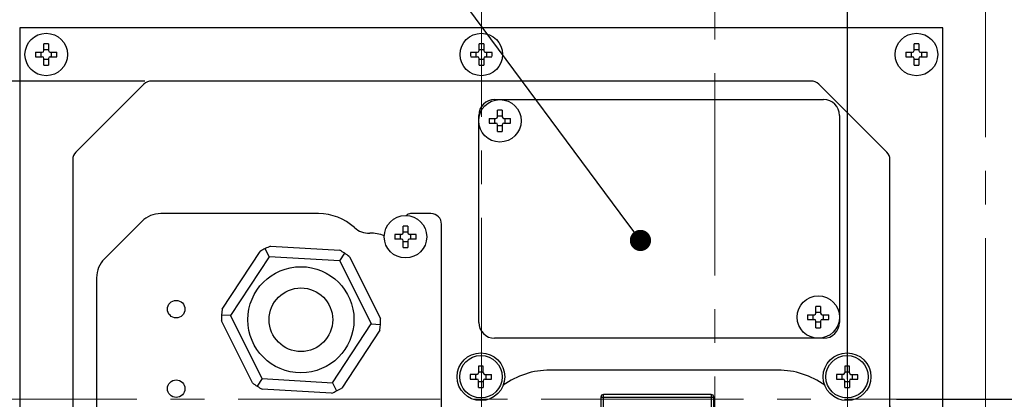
# Model space of a CAD drawing. Header units: millimetres. Extents: x 4086 to 8318, y 123 to 1549.
# Tile 8 of 54: x 6729 to 6822, y 594 to 630. Entities that reach past the tile are written whole.
import ezdxf
from ezdxf import colors
from ezdxf.entities.mleader import LeaderData, LeaderLine
from ezdxf.math import Vec2, Vec3

# ---------------------------------------------------------------- set-up
doc = ezdxf.new("R2010")
doc.units = ezdxf.units.MM
doc.linetypes.add('CENTER2', pattern=[28.575, 19.05, -3.175, 3.175, -3.175])
doc.layers.add('00_COMPONENTS', color=7, linetype='Continuous')
doc.layers.add('中心线层', color=7, linetype='CENTER2', lineweight=0)
doc.layers.add('细线层', color=7, linetype='Continuous', lineweight=0)
doc.styles.get("Standard").update_dxf_attribs({"font": 'SourceHanSansCN-Normal.ttf'})
doc.dimstyles.new('半径标注', dxfattribs={"dimtxt": 7, "dimasz": 3, "dimexe": 1.25, "dimexo": 0.625, "dimtad": 1, "dimtih": 1, "dimtoh": 1, "dimlfac": 2, "dimdsep": 46, "dimtxsty": 'Standard', "dimcen": 2.5, "dimadec": 0, "dimazin": 0, "dimtfac": 1, "dimtmove": 0, "dimatfit": 3, "dimfxl": 0, "dimarcsym": 0})
doc.dimstyles.new('直线标注', dxfattribs={"dimtxt": 7, "dimasz": 3, "dimexe": 1.25, "dimexo": 0.625, "dimtad": 1, "dimdec": 1, "dimlfac": 2, "dimdsep": 46, "dimtxsty": 'Standard', "dimcen": 2.5, "dimadec": 0, "dimazin": 0, "dimtm": 1e-09, "dimtfac": 1, "dimtdec": 1, "dimtmove": 0, "dimatfit": 3, "dimfxl": 0, "dimarcsym": 0})

# ---------------------------------------------------------------- blocks, each defined once
blk = doc.blocks.new('*D946')
at = {"color": 0, "lineweight": -2}
for p, q in [((6740.9, 624.461), (6707.119, 624.461)), ((6708.369, 621.461), (6708.369, 567.461)), ((6740.9, 564.461), (6707.119, 564.461))]:
    blk.add_line(p, q, dxfattribs=at)
at = {"color": 0}
for points in [[(6708.869, 621.461), (6707.869, 621.461), (6708.369, 624.461)], [(6707.869, 567.461), (6708.869, 567.461), (6708.369, 564.461)]]:
    blk.add_solid(points, dxfattribs=at)
at = {"layer": 'Defpoints', "color": 0}
for p in [(6741.525, 624.461), (6708.369, 564.461), (6741.525, 564.461)]:
    blk.add_point(p, dxfattribs=at)
at = {"color": 0, "insert": (6704.118, 594.461), "char_height": 7, "attachment_point": 5, "rotation": 90}
blk.add_mtext('120', dxfattribs=at)
blk = doc.blocks.new('*D949')
at = {"color": 0, "lineweight": -2}
for p, q in [((6734.11, 593.836), (6734.11, 518.296)), ((6811.11, 593.836), (6811.11, 518.296)), ((6737.11, 519.546), (6808.11, 519.546))]:
    blk.add_line(p, q, dxfattribs=at)
at = {"color": 0}
for points in [[(6737.11, 520.046), (6737.11, 519.046), (6734.11, 519.546)], [(6808.11, 519.046), (6808.11, 520.046), (6811.11, 519.546)]]:
    blk.add_solid(points, dxfattribs=at)
at = {"layer": 'Defpoints', "color": 0}
for p in [(6734.11, 594.461), (6811.11, 594.461), (6811.11, 519.546)]:
    blk.add_point(p, dxfattribs=at)
at = {"color": 0, "insert": (6769.167, 523.734), "char_height": 7, "attachment_point": 5}
blk.add_mtext('154', dxfattribs=at)
blk = doc.blocks.new('*D952')
at = {"color": 0, "lineweight": -2}
for p, q in [((6725.11, 595.086), (6725.11, 679.059)), ((6807.11, 596.371), (6807.11, 679.059)), ((6804.11, 677.809), (6728.11, 677.809))]:
    blk.add_line(p, q, dxfattribs=at)
at = {"color": 0}
for points in [[(6728.11, 678.309), (6728.11, 677.309), (6725.11, 677.809)], [(6804.11, 677.309), (6804.11, 678.309), (6807.11, 677.809)]]:
    blk.add_solid(points, dxfattribs=at)
at = {"layer": 'Defpoints', "color": 0}
for p in [(6725.11, 677.809), (6807.11, 595.746), (6725.11, 594.461)]:
    blk.add_point(p, dxfattribs=at)
at = {"color": 0, "insert": (6766.11, 682.06), "char_height": 7, "attachment_point": 5}
blk.add_mtext('164', dxfattribs=at)
blk = doc.blocks.new('*D953')
at = {"color": 0, "lineweight": -2}
for p, q in [((6795.235, 634.461), (6840.258, 634.461)), ((6839.008, 631.461), (6839.008, 597.461)), ((6811.735, 594.461), (6840.258, 594.461))]:
    blk.add_line(p, q, dxfattribs=at)
at = {"color": 0}
for points in [[(6839.508, 631.461), (6838.508, 631.461), (6839.008, 634.461)], [(6838.508, 597.461), (6839.508, 597.461), (6839.008, 594.461)]]:
    blk.add_solid(points, dxfattribs=at)
at = {"layer": 'Defpoints', "color": 0}
for p in [(6794.61, 634.461), (6811.11, 594.461), (6839.008, 594.461)]:
    blk.add_point(p, dxfattribs=at)
at = {"color": 0, "insert": (6834.757, 614.461), "char_height": 7, "attachment_point": 5, "rotation": 90}
blk.add_mtext('80', dxfattribs=at)
blk = doc.blocks.new('_Dot')
at = {"color": 0, "linetype": 'ByBlock', "lineweight": -2}
blk.add_line((-0.5, 0), (-1, 0), dxfattribs=at)
at = {"color": 0, "linetype": 'ByBlock', "const_width": 0.5}
blk.add_lwpolyline([(-0.25, 0, 1), (0.25, 0, 1)], format="xyb", close=True, dxfattribs=at)

msp = doc.modelspace()

# ---------------------------------------------------------------- linework, layer by layer
at = {"layer": '00_COMPONENTS', "color": 7, "linetype": 'Continuous'}
for p, q in [((6729.1104, 629.4613), (6729.1104, 559.4613)), ((6816.1104, 629.4613), (6729.1104, 629.4613)), ((6816.1104, 559.4613), (6816.1104, 629.4613)), ((6730.6066, 627.1813), (6731.2404, 627.1813)), ((6731.1368, 626.7413), (6731.1368, 627.1813)), ((6731.3904, 627.3313), (6731.3904, 627.965)), ((6731.3904, 627.4349), (6731.8304, 627.4349)), ((6731.8304, 627.965), (6731.8304, 627.3313)), ((6731.9804, 627.1813), (6732.6141, 627.1813)), ((6732.084, 627.1813), (6732.084, 626.7413)), ((6771.6066, 627.1813), (6772.2404, 627.1813)), ((6772.1368, 626.7413), (6772.1368, 627.1813)), ((6772.3904, 627.3313), (6772.3904, 627.965)), ((6772.3904, 627.4349), (6772.8304, 627.4349)), ((6772.8304, 627.965), (6772.8304, 627.3313)), ((6772.9804, 627.1813), (6773.6141, 627.1813)), ((6773.084, 627.1813), (6773.084, 626.7413)), ((6812.6066, 627.1813), (6813.2404, 627.1813)), ((6813.1368, 626.7413), (6813.1368, 627.1813)), ((6813.3904, 627.3313), (6813.3904, 627.965)), ((6813.3904, 627.4349), (6813.8304, 627.4349)), ((6813.8304, 627.965), (6813.8304, 627.3313)), ((6813.9804, 627.1813), (6814.6141, 627.1813)), ((6814.084, 627.1813), (6814.084, 626.7413)), ((6730.6066, 626.7413), (6731.2404, 626.7413)), ((6731.3904, 625.9575), (6731.3904, 626.5913)), ((6731.8304, 626.4877), (6731.3904, 626.4877)), ((6731.8304, 626.5913), (6731.8304, 625.9575)), ((6731.9804, 626.7413), (6732.6141, 626.7413)), ((6771.6066, 626.7413), (6772.2404, 626.7413)), ((6772.3904, 625.9575), (6772.3904, 626.5913)), ((6772.8304, 626.4877), (6772.3904, 626.4877)), ((6772.8304, 626.5913), (6772.8304, 625.9575)), ((6772.9804, 626.7413), (6773.6141, 626.7413)), ((6812.6066, 626.7413), (6813.2404, 626.7413)), ((6813.3904, 625.9575), (6813.3904, 626.5913)), ((6813.8304, 626.4877), (6813.3904, 626.4877)), ((6813.8304, 626.5913), (6813.8304, 625.9575)), ((6813.9804, 626.7413), (6814.6141, 626.7413)), ((6803.6962, 624.4613), (6741.5246, 624.4613)), ((6740.8175, 624.1684), (6734.4033, 617.7542)), ((6810.8175, 617.7542), (6804.4033, 624.1684)), ((6773.8604, 622.7113), (6804.8604, 622.7113)), ((6774.1404, 621.0813), (6774.1404, 621.715)), ((6774.5804, 621.715), (6774.5804, 621.0813)), ((6772.3604, 601.7113), (6772.3604, 621.2113)), ((6773.3566, 620.9313), (6773.9904, 620.9313)), ((6773.8868, 620.4913), (6773.8868, 620.9313)), ((6774.1404, 621.1849), (6774.5804, 621.1849)), ((6774.7304, 620.9313), (6775.3641, 620.9313)), ((6774.834, 620.9313), (6774.834, 620.4913)), ((6806.3604, 621.2113), (6806.3604, 601.7113)), ((6773.3566, 620.4913), (6773.9904, 620.4913)), ((6774.1404, 619.7075), (6774.1404, 620.3413)), ((6774.5804, 620.2377), (6774.1404, 620.2377)), ((6774.5804, 620.3413), (6774.5804, 619.7075)), ((6774.7304, 620.4913), (6775.3641, 620.4913)), ((6734.1104, 617.0471), (6734.1104, 571.8755)), ((6811.1104, 571.8755), (6811.1104, 617.0471)), ((6757.2685, 611.9613), (6742.3959, 611.9613)), ((6767.8604, 611.9613), (6765.9356, 611.9613)), ((6740.6282, 611.229), (6737.0926, 607.6935)), ((6765.2461, 610.1522), (6765.2461, 610.7859)), ((6765.6861, 610.7859), (6765.6861, 610.1522)), ((6768.8604, 582.9968), (6768.8604, 610.9613)), ((6765.0961, 610.0022), (6764.4624, 610.0022)), ((6765.0961, 609.5622), (6764.4624, 609.5622)), ((6764.9926, 609.5622), (6764.9926, 610.0022)), ((6765.2461, 610.2557), (6765.6861, 610.2557)), ((6766.4699, 610.0022), (6765.8361, 610.0022)), ((6766.4699, 609.5622), (6765.8361, 609.5622)), ((6765.9397, 610.0022), (6765.9397, 609.5622)), ((6752.6331, 607.8959), (6752.2474, 608.665)), ((6752.7427, 608.8914), (6759.2698, 608.5079)), ((6765.2461, 608.7784), (6765.2461, 609.4122)), ((6765.6861, 609.3086), (6765.2461, 609.3086)), ((6765.6861, 609.4122), (6765.6861, 608.7784)), ((6748.1749, 602.9427), (6751.7705, 608.4038)), ((6752.633, 607.8961), (6748.9836, 602.3525)), ((6759.2619, 607.5069), (6752.633, 607.8961)), ((6759.2618, 607.5068), (6759.7346, 608.2255)), ((6760.1842, 607.9052), (6763.1096, 602.0686)), ((6759.2619, 607.5069), (6762.2388, 601.5719)), ((6736.3604, 605.9257), (6736.3604, 577.9613)), ((6804.1404, 602.5813), (6804.1404, 603.215)), ((6804.5804, 603.215), (6804.5804, 602.5813)), ((6748.9836, 602.3525), (6748.1234, 602.403)), ((6751.9568, 596.416), (6748.9836, 602.3525)), ((6803.3566, 602.4313), (6803.9904, 602.4313)), ((6803.8868, 601.9913), (6803.8868, 602.4313)), ((6804.1404, 602.6849), (6804.5804, 602.6849)), ((6804.7304, 602.4313), (6805.3641, 602.4313)), ((6804.834, 602.4313), (6804.834, 601.9913)), ((6751.0408, 596.0141), (6748.1111, 601.8594)), ((6758.5876, 596.0265), (6762.2388, 601.5719)), ((6762.2388, 601.5719), (6763.0975, 601.5215)), ((6803.3566, 601.9913), (6803.9904, 601.9913)), ((6804.1404, 601.2075), (6804.1404, 601.8413)), ((6804.5804, 601.7377), (6804.1404, 601.7377)), ((6804.5804, 601.8413), (6804.5804, 601.2075)), ((6804.7304, 601.9913), (6805.3641, 601.9913)), ((6763.0459, 600.9799), (6759.4502, 595.5188)), ((6804.8604, 600.2113), (6773.8604, 600.2113)), ((6772.3486, 597.59), (6772.3486, 596.9563)), ((6772.7886, 596.9563), (6772.7886, 597.59)), ((6806.8486, 597.59), (6806.8486, 596.9563)), ((6807.2886, 596.9563), (6807.2886, 597.59)), ((6772.1986, 596.8063), (6771.5648, 596.8063)), ((6772.095, 596.3663), (6772.095, 596.8063)), ((6772.3486, 597.0599), (6772.7886, 597.0599)), ((6772.9386, 596.8063), (6773.5723, 596.8063)), ((6773.0422, 596.8063), (6773.0422, 596.3663)), ((6800.5686, 597.2113), (6779.0686, 597.2113)), ((6806.6986, 596.8063), (6806.0648, 596.8063)), ((6806.595, 596.3663), (6806.595, 596.8063)), ((6806.8486, 597.0599), (6807.2886, 597.0599)), ((6807.4386, 596.8063), (6808.0723, 596.8063)), ((6807.5422, 596.8063), (6807.5422, 596.3663)), ((6751.9568, 596.416), (6751.484, 595.6984)), ((6751.9568, 596.416), (6758.5876, 596.0265)), ((6758.5876, 596.0265), (6758.9729, 595.2573)), ((6771.5648, 596.3663), (6772.1986, 596.3663)), ((6772.3486, 595.5825), (6772.3486, 596.2163)), ((6772.7886, 596.1127), (6772.3486, 596.1127)), ((6772.7886, 596.2163), (6772.7886, 595.5825)), ((6772.9386, 596.3663), (6773.5723, 596.3663)), ((6806.0648, 596.3663), (6806.6986, 596.3663)), ((6806.8486, 595.5825), (6806.8486, 596.2163)), ((6807.2886, 596.1127), (6806.8486, 596.1127)), ((6807.2886, 596.2163), (6807.2886, 595.5825)), ((6807.4386, 596.3663), (6808.0723, 596.3663)), ((6758.4781, 595.0312), (6751.951, 595.4146)), ((6784.1186, 591.7821), (6784.1186, 594.9113)), ((6794.2686, 594.9113), (6784.1186, 594.9113)), ((6794.2686, 594.9113), (6794.2686, 591.7821)), ((6783.8686, 594.6613), (6783.8686, 591.7821)), ((6783.8686, 594.6613), (6794.5186, 594.6613)), ((6794.5186, 591.7821), (6794.5186, 594.6613))]:
    msp.add_line(p, q, dxfattribs=at)
for centre, radius in [((6731.6104, 626.9613), 2), ((6772.6104, 626.9613), 2), ((6813.6104, 626.9613), 2), ((6774.3604, 620.7113), 2), ((6765.4661, 609.7822), 2), ((6755.6104, 601.9613), 5), ((6755.6104, 601.9613), 3), ((6804.3604, 602.2113), 2), ((6743.8604, 602.9613), 0.825), ((6772.5686, 596.5863), 2.25), ((6772.5686, 596.5863), 2), ((6807.0686, 596.5863), 2.25), ((6807.0686, 596.5863), 2), ((6743.8604, 595.4613), 0.825)]:
    msp.add_circle(centre, radius, dxfattribs=at)
for centre, radius, start, end in [((6736.9513, 626.9614), 6.3484, 178.014878, 181.985122), ((6731.2404, 627.3313), 0.15, 270, 0), ((6731.6104, 621.619), 6.3499, 88.014507, 91.985493), ((6731.9804, 627.3313), 0.15, 180, 270), ((6726.2695, 626.9612), 6.3484, 358.014878, 1.985122), ((6777.9513, 626.9614), 6.3484, 178.014878, 181.985122), ((6772.2404, 627.3313), 0.15, 270, 0), ((6772.6104, 621.619), 6.3499, 88.014507, 91.985493), ((6772.9804, 627.3313), 0.15, 180, 270), ((6767.2695, 626.9612), 6.3484, 358.014878, 1.985122), ((6818.9513, 626.9614), 6.3484, 178.014878, 181.985122), ((6813.2404, 627.3313), 0.15, 270, 0), ((6813.6104, 621.619), 6.3499, 88.014507, 91.985493), ((6813.9804, 627.3313), 0.15, 180, 270), ((6808.2695, 626.9612), 6.3484, 358.014878, 1.985122), ((6731.2404, 626.5913), 0.15, 0, 90), ((6731.9804, 626.5913), 0.15, 90, 180), ((6772.2404, 626.5913), 0.15, 0, 90), ((6772.9804, 626.5913), 0.15, 90, 180), ((6813.2404, 626.5913), 0.15, 0, 90), ((6813.9804, 626.5913), 0.15, 90, 180), ((6731.6104, 632.3036), 6.3499, 268.014507, 271.985493), ((6772.6104, 632.3036), 6.3499, 268.014507, 271.985493), ((6813.6104, 632.3036), 6.3499, 268.014507, 271.985493), ((6741.5246, 623.4613), 1, 90, 135), ((6803.6962, 623.4613), 1, 45, 90), ((6773.8604, 621.2113), 1.5, 90, 180), ((6804.8604, 621.2113), 1.5, 0, 90), ((6774.3604, 615.369), 6.3499, 88.014507, 91.985493), ((6779.7013, 620.7114), 6.3484, 178.014878, 181.985122), ((6773.9904, 621.0813), 0.15, 270, 0), ((6774.7304, 621.0813), 0.15, 180, 270), ((6769.0195, 620.7114), 6.3484, 358.014878, 1.985122), ((6773.9904, 620.3413), 0.15, 0, 90), ((6774.7304, 620.3413), 0.15, 90, 180), ((6774.3604, 626.0536), 6.3499, 268.014507, 271.985493), ((6735.1104, 617.0471), 1, 135, 180), ((6810.1104, 617.0471), 1, 0, 45), ((6742.3959, 609.4613), 2.5, 90, 135), ((6757.2685, 606.9613), 5, 47.475902, 90), ((6765.9356, 611.4613), 0.5, 90, 140.341698), ((6767.8604, 610.9613), 1, 0, 90), ((6761.9998, 612.1202), 2, 227.475902, 272.576583), ((6765.4661, 604.4399), 6.3499, 88.014507, 91.985493), ((6762.2246, 607.1253), 3, 65.524761, 92.576583), ((6770.807, 609.7823), 6.3484, 178.014878, 181.985122), ((6765.0961, 610.1522), 0.15, 270, 0), ((6765.0961, 609.4122), 0.15, 0, 90), ((6765.8361, 610.1522), 0.15, 180, 270), ((6765.8361, 609.4122), 0.15, 90, 180), ((6760.1253, 609.7821), 6.3484, 358.014878, 1.985122), ((6755.6104, 601.9613), 7.5, 112.47971, 120.795727), ((6765.4661, 615.1245), 6.3499, 268.014507, 271.985493), ((6755.6104, 601.9613), 7.5, 52.421735, 60.795844), ((6738.8604, 605.9257), 2.5, 135, 180), ((6804.3604, 596.869), 6.3499, 88.014507, 91.985493), ((6755.6104, 601.9613), 7.5, 172.481049, 180.77871), ((6809.7013, 602.2112), 6.3484, 178.014878, 181.985122), ((6803.9904, 602.5813), 0.15, 270, 0), ((6804.7304, 602.5813), 0.15, 180, 270), ((6799.0195, 602.2114), 6.3484, 358.014878, 1.985122), ((6755.6104, 601.9613), 7.5, 352.481049, 0.819574), ((6773.8604, 601.7113), 1.5, 180, 270), ((6803.9904, 601.8413), 0.15, 0, 90), ((6804.3604, 607.5536), 6.3499, 268.014507, 271.985493), ((6804.7304, 601.8413), 0.15, 90, 180), ((6804.8604, 601.7113), 1.5, 270, 0), ((6772.5686, 591.244), 6.3499, 88.014507, 91.985493), ((6807.0686, 591.244), 6.3499, 88.014507, 91.985493), ((6772.1986, 596.9563), 0.15, 270, 0), ((6772.9386, 596.9563), 0.15, 180, 270), ((6779.0686, 589.7113), 7.5, 90, 125.888481), ((6800.5686, 589.7113), 7.5, 54.111519, 90), ((6806.6986, 596.9563), 0.15, 270, 0), ((6807.4386, 596.9563), 0.15, 180, 270), ((6755.6104, 601.9613), 7.5, 232.462599, 240.795844), ((6772.1986, 596.2163), 0.15, 0, 90), ((6772.9386, 596.2163), 0.15, 90, 180), ((6806.6986, 596.2163), 0.15, 0, 90), ((6807.4386, 596.2163), 0.15, 90, 180), ((6755.6104, 601.9613), 7.5, 292.47971, 300.795727), ((6772.5686, 601.9286), 6.3499, 268.014507, 271.985493), ((6784.1186, 594.6613), 0.25, 90, 180), ((6794.2686, 594.6613), 0.25, 0, 90), ((6807.0686, 601.9286), 6.3499, 268.014507, 271.985493)]:
    msp.add_arc(centre, radius, start, end, dxfattribs=at)
for points in [[(6771.5648, 596.8063), (6771.5623, 596.7331), (6771.5598, 596.6598), (6771.5629, 596.5866)], [(6771.561, 596.5863), (6771.561, 596.5131), (6771.561, 596.4398), (6771.5667, 596.3669)], [(6773.5761, 596.5863), (6773.5761, 596.6594), (6773.5762, 596.7328), (6773.5705, 596.8057)], [(6773.5723, 596.3663), (6773.5749, 596.4395), (6773.5774, 596.5128), (6773.5742, 596.586)], [(6806.0648, 596.8063), (6806.0623, 596.7331), (6806.0598, 596.6598), (6806.0629, 596.5866)], [(6806.061, 596.5863), (6806.061, 596.5131), (6806.061, 596.4398), (6806.0667, 596.3669)], [(6808.0761, 596.5863), (6808.0761, 596.6594), (6808.0762, 596.7328), (6808.0705, 596.8057)], [(6808.0723, 596.3663), (6808.0749, 596.4395), (6808.0774, 596.5128), (6808.0742, 596.586)]]:
    msp.add_open_spline(points, degree=3, dxfattribs=at)
at = {"layer": '中心线层'}
for p, q in [((6794.6104, 653.7679), (6794.6104, 539.5914)), ((6772.6104, 640.1273), (6772.6104, 548.8964)), ((6820.1104, 638.2113), (6820.1104, 547.8658)), ((6807.1104, 634.4613), (6807.1104, 547.8738)), ((6721.1104, 594.4613), (7106.0455, 594.4613))]:
    msp.add_line(p, q, dxfattribs=at)

# ---------------------------------------------------------------- dimensions: what is measured, and where the dimension line sits
for base, p1, p2, dimstyle, picture, middle in [((6725.1104, 677.8089), (6807.1104, 595.7455), (6725.1104, 594.4613), '直线标注', '*D952', (6766.1104, 677.8089)), ((6811.1104, 519.5457), (6734.1104, 594.4613), (6811.1104, 594.4613), '半径标注', '*D949', (6769.1666, 519.5457))]:
    dim = msp.add_linear_dim(base=base, p1=p1, p2=p2, dimstyle=dimstyle)
    dim.commit()
    dim.dimension.update_dxf_attribs({"geometry": picture, "text_midpoint": middle, "dimtype": 160})
for base, p1, p2, picture, middle in [((6839.0078, 594.4613), (6794.6104, 634.4613), (6811.1104, 594.4613), '*D953', (6839.0078, 614.4613)), ((6708.3694, 564.4613), (6741.5246, 624.4613), (6741.5246, 564.4613), '*D946', (6708.3694, 594.4613))]:
    dim = msp.add_linear_dim(base=base, p1=p1, p2=p2, angle=90, dimstyle='直线标注')
    dim.commit()
    dim.dimension.update_dxf_attribs({"geometry": picture, "text_midpoint": middle, "dimtype": 160})

# ---------------------------------------------------------------- leaders
at = {"layer": '细线层'}
ml = msp.add_multileader_mtext('Standard', dxfattribs=at)
ml.set_content('电池盒')
ml.set_leader_properties()
ml.set_arrow_properties(name='DOT')
ml.build(insert=Vec2(0, 0))
ml.multileader.update_dxf_attribs({"text_left_attachment_type": 6, "text_right_attachment_type": 5, "dogleg_length": 0.36, "arrow_head_size": 2})
ctx = ml.context
ctx.base_point, ctx.char_height, ctx.arrow_head_size, ctx.plane_origin = Vec3(6691.9443, 695.9316), 7, 2, Vec3(6787.6032, 609.4352)
ctx.left_attachment, ctx.right_attachment, ctx.text_align_type = 6, 5, 2
notes = []
notes.append((ctx, [(0, (1, 1, 0), (6723.4357, 695.9316), (-1, 0), 0.36, [(0, [(6787.6032, 609.4352)], 0, [])])]))
ctx.mtext.insert, ctx.mtext.alignment, ctx.mtext.flow_direction = Vec3(6721.0757, 704.5847), 3, 5
for ctx, leaders in notes:
    for number, flags, end, landing, length, lines in leaders:
        leader = LeaderData()
        leader.index, (leader.has_last_leader_line, leader.has_dogleg_vector, leader.attachment_direction) = number, flags
        leader.last_leader_point, leader.dogleg_vector, leader.dogleg_length = Vec3(end), Vec3(landing), length
        for number, points, colour, breaks in lines:
            line = LeaderLine()
            line.index, line.vertices, line.color, line.breaks = number, Vec3.list(points), colors.encode_raw_color(colour), breaks
            leader.lines.append(line)
        ctx.leaders.append(leader)

doc.saveas('drawing.dxf')
